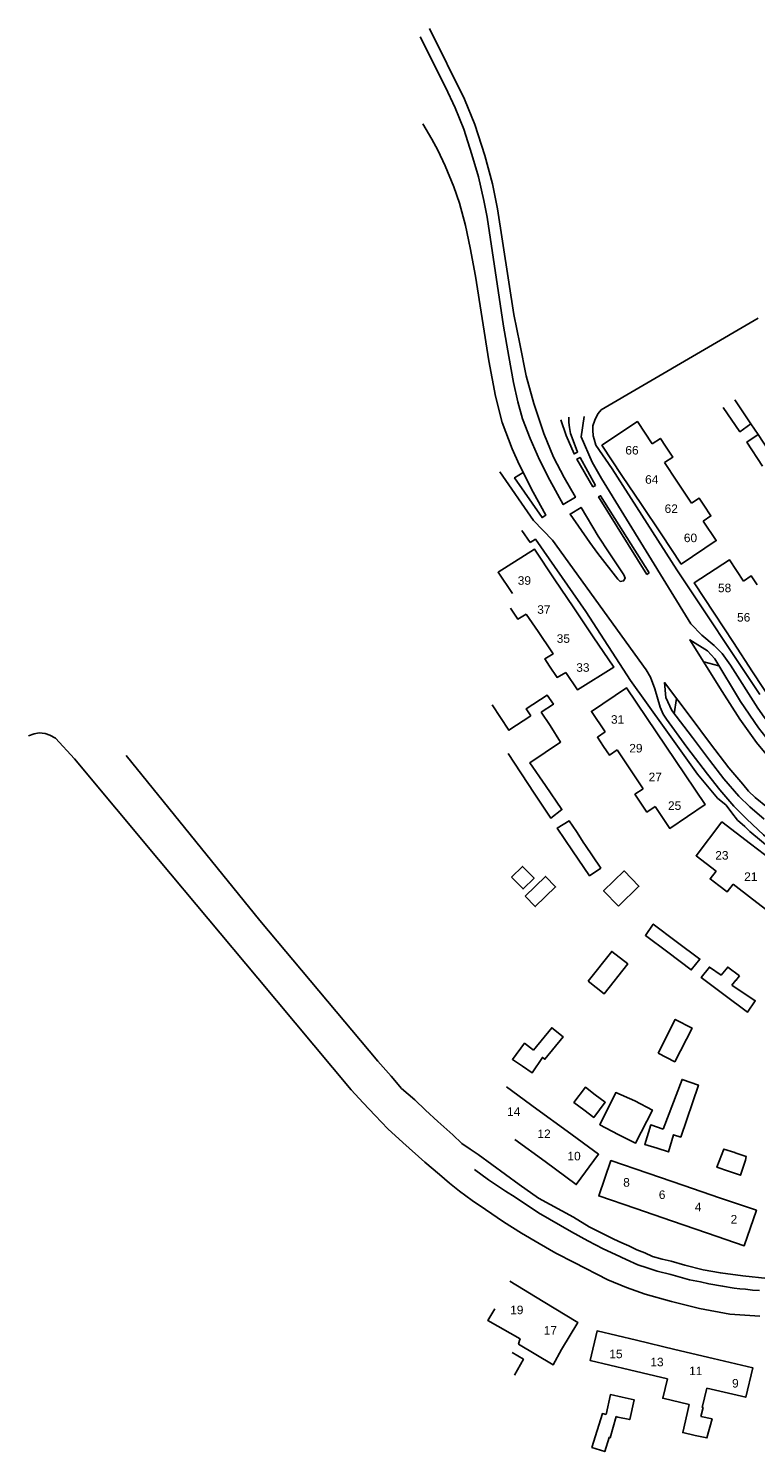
# Model space of a CAD drawing. Extents: x 158343 to 162498, y 431347 to 434500.
# Tile 42 of 220: x 158343 to 158470, y 434038 to 434289. Entities that reach past the tile are written whole.
import ezdxf

# ---------------------------------------------------------------- set-up
doc = ezdxf.new("R2010")
doc.units = 0
doc.header["$LTSCALE"] = 10
doc.header["$MEASUREMENT"] = 0
for name, color, linetype in [('44_plafonds', 8, 'CONTINUOUS'), ('47_binneninrichting', 8, 'CONTINUOUS'), ('HUISNUM', 7, 'CONTINUOUS')]:
    doc.layers.add(name, color=color, linetype=linetype)
doc.styles.add('Style-STANDARD', font='arial.ttf')

msp = doc.modelspace()

# ---------------------------------------------------------------- linework, layer by layer
at = {"layer": '44_plafonds', "flags": 128}
for points in [[(158464.63, 434221.95), (158467.57, 434217.69), (158469.52, 434219.07), (158466.69, 434223.27)], [(158452.17, 434215.55), (158449.56, 434219.49), (158443.32, 434215.31), (158446.86, 434210.01)], [(158452.17, 434215.55), (158453.61, 434216.52), (158454.53, 434215.14)], [(158471.57, 434211.67), (158468.8, 434215.86), (158470.78, 434217.18), (158473.53, 434212.98)], [(158454.53, 434215.14), (158455.8, 434213.24), (158454.34, 434212.26)], [(158456.49, 434209.02), (158454.34, 434212.26)], [(158446.86, 434210.01), (158450.29, 434204.88)], [(158459.07, 434205.12), (158456.49, 434209.02)], [(158450.29, 434204.88), (158453.72, 434199.74)], [(158459.07, 434205.12), (158460.42, 434206.02), (158461.25, 434204.77)], [(158461.25, 434204.77), (158462.5, 434202.9), (158461.14, 434201.99)], [(158453.72, 434199.74), (158457.27, 434194.44), (158463.41, 434198.55), (158461.14, 434201.99)], [(158427.62, 434189.25), (158425.09, 434193), (158431.49, 434197.04), (158434.97, 434191.87)], [(158468.22, 434191.46), (158465.74, 434195.21), (158459.56, 434191.15), (158463.05, 434185.83)], [(158434.97, 434191.87), (158438.39, 434186.77)], [(158468.22, 434191.46), (158469.57, 434192.35), (158470.6, 434190.78)], [(158430.04, 434185.66), (158428.53, 434184.77), (158427.26, 434186.69)], [(158438.39, 434186.77), (158441.82, 434181.67)], [(158432.14, 434182.57), (158430.04, 434185.66)], [(158463.05, 434185.83), (158466.44, 434180.67)], [(158434.54, 434179.01), (158432.14, 434182.57)], [(158441.82, 434181.67), (158445.42, 434176.32), (158439.07, 434172.31), (158436.98, 434175.4)], [(158434.54, 434179.01), (158434.75, 434178.66), (158433.3, 434177.77), (158434.13, 434176.51)], [(158466.44, 434180.67), (158469.82, 434175.51)], [(158434.13, 434176.51), (158435.45, 434174.51), (158436.98, 434175.4)], [(158469.82, 434175.51), (158473.31, 434170.18), (158479.59, 434174.29), (158479.28, 434174.75)], [(158430.83, 434167.77), (158430.04, 434169.01), (158433.72, 434171.38), (158434.8, 434169.81), (158432.68, 434168.44)], [(158443.91, 434164.94), (158441.49, 434168.55), (158447.63, 434172.69), (158451.15, 434167.48)], [(158424.04, 434169.72), (158426.98, 434165.25), (158430.83, 434167.77)], [(158432.68, 434168.44), (158434.21, 434166.06)], [(158451.15, 434167.48), (158454.55, 434162.43)], [(158434.21, 434166.06), (158436.07, 434163.15), (158430.67, 434159.52), (158433.41, 434155.52)], [(158443.61, 434162.4), (158442.53, 434164.01), (158443.91, 434164.94)], [(158446.02, 434161.79), (158444.65, 434160.86), (158443.61, 434162.4)], [(158448.37, 434158.27), (158446.02, 434161.79)], [(158454.55, 434162.43), (158457.95, 434157.39)], [(158431.43, 434154.18), (158426.83, 434161.14)], [(158450.58, 434154.96), (158448.37, 434158.27)], [(158457.95, 434157.39), (158461.47, 434152.17), (158455.24, 434147.98), (158452.68, 434151.82)], [(158433.41, 434155.52), (158436.31, 434151.3), (158434.33, 434149.8), (158431.43, 434154.18)], [(158450.31, 434152.23), (158449.13, 434153.98), (158450.58, 434154.96)], [(158452.68, 434151.82), (158451.24, 434150.85), (158450.31, 434152.23)], [(158438.18, 434144.05), (158435.47, 434148.03), (158437.57, 434149.32), (158438.86, 434147.43)], [(158463.39, 434140.5), (158459.88, 434143.19), (158464.41, 434149.12), (158469.46, 434145.26)], [(158440.17, 434145.39), (158438.86, 434147.43)], [(158440.33, 434145.15), (158443.12, 434141.01), (158441.17, 434139.66), (158438.18, 434144.05)], [(158440.33, 434145.15), (158440.17, 434145.39)], [(158469.46, 434145.26), (158474.36, 434141.52)], [(158427.43, 434139.44), (158429.35, 434141.32), (158431.4, 434139.22), (158429.48, 434137.34), (158427.43, 434139.44)], [(158429.82, 434136.1), (158431.61, 434134.24), (158435.19, 434137.7), (158433.39, 434139.55), (158429.82, 434136.1)], [(158446.22, 434134.35), (158443.62, 434137.04), (158447.22, 434140.52), (158449.82, 434137.83), (158446.22, 434134.35)], [(158463.88, 434137.95), (158462.34, 434139.12), (158463.39, 434140.5)], [(158466.39, 434138.19), (158465.34, 434136.83), (158463.88, 434137.95)], [(158469.8, 434135.56), (158466.39, 434138.19)], [(158473.05, 434133.06), (158469.8, 434135.56)], [(158454.92, 434126.22), (158450.98, 434129.19), (158452.36, 434131.17), (158456.39, 434128.14)], [(158440.94, 434121.14), (158443.74, 434118.93), (158447.86, 434124.17), (158445.05, 434126.38), (158440.94, 434121.14)], [(158454.92, 434126.22), (158459.02, 434123.13), (158460.55, 434125.02), (158456.39, 434128.14)], [(158464.76, 434118.82), (158460.76, 434121.81), (158462.23, 434123.61), (158464.27, 434122.2), (158465.44, 434123.61), (158467.5, 434122.11)], [(158466.89, 434121.29), (158467.5, 434122.11)], [(158466.16, 434120.46), (158470.27, 434117.7), (158468.92, 434115.72), (158464.76, 434118.82)], [(158466.89, 434121.29), (158466.88, 434121.3), (158466.16, 434120.46)], [(158453.2, 434108.48), (158456.14, 434106.97), (158459.17, 434112.9), (158456.23, 434114.41), (158453.2, 434108.48)], [(158431.32, 434109.01), (158434.51, 434112.95), (158436.5, 434111.39), (158433.33, 434107.41), (158432.88, 434107.74), (158431.08, 434105.04), (158429.4, 434106.18)], [(158431.32, 434109.01), (158429.74, 434110.22), (158427.6, 434107.4), (158429.4, 434106.18)], [(158454.12, 434095.11), (158457.42, 434103.87), (158460.29, 434102.89), (158457.18, 434093.76), (158455.93, 434094.17), (158455.05, 434091.13), (158453.05, 434091.77)], [(158431.92, 434098.68), (158426.59, 434102.59)], [(158440.16, 434098.51), (158438.41, 434099.83), (158440.42, 434102.49), (158442.17, 434101.18)], [(158446.18, 434094.21), (158442.99, 434095.92), (158445.77, 434101.56), (158449.09, 434100.09)], [(158440.16, 434098.51), (158441.9, 434097.2), (158443.92, 434099.86), (158442.17, 434101.18)], [(158446.18, 434094.21), (158449.24, 434092.68), (158452.21, 434098.5), (158449.09, 434100.09)], [(158437.25, 434094.77), (158431.92, 434098.68)], [(158433.34, 434089.43), (158438.83, 434085.41), (158442.74, 434090.74), (158437.25, 434094.77)], [(158454.12, 434095.11), (158451.9, 434095.89), (158450.87, 434092.47), (158453.05, 434091.77)], [(158428.01, 434093.34), (158433.34, 434089.43)], [(158465.59, 434087.75), (158463.55, 434088.45), (158464.78, 434091.63), (158466.71, 434091.02)], [(158451.41, 434087.41), (158444.92, 434089.63), (158442.79, 434083.4), (158449.27, 434081.18)], [(158468.56, 434089.68), (158467.66, 434087.04), (158465.59, 434087.75)], [(158466.71, 434091.02), (158466.76, 434091)], [(158466.76, 434091), (158468.7, 434090.32), (158468.56, 434089.68)], [(158457.7, 434085.26), (158451.41, 434087.41)], [(158464, 434083.1), (158457.7, 434085.26)], [(158461.87, 434076.87), (158468.35, 434074.65), (158470.48, 434080.88), (158464, 434083.1)], [(158449.27, 434081.18), (158455.57, 434079.03)], [(158455.57, 434079.03), (158461.87, 434076.87)], [(158433.03, 434064.85), (158427.13, 434068.44)], [(158436.22, 434056.41), (158439.11, 434061.16), (158433.03, 434064.85)], [(158428.87, 434058), (158428.95, 434058.32), (158423.28, 434061.53), (158424.5, 434063.54)], [(158449.42, 434058.04), (158442.48, 434059.68), (158441.26, 434054.5), (158448.19, 434052.85)], [(158436.22, 434056.41), (158434.74, 434053.7), (158428.7, 434057.38), (158428.87, 434058)], [(158456.17, 434056.44), (158449.42, 434058.04)], [(158462.91, 434054.85), (158456.17, 434056.44)], [(158427.99, 434051.89), (158429.55, 434054.7), (158427.57, 434055.87)], [(158461.78, 434049.64), (158468.62, 434048.02), (158469.85, 434053.2), (158462.91, 434054.85)], [(158448.19, 434052.85), (158454.88, 434051.27)], [(158458.67, 434046.78), (158454.02, 434047.84), (158454.88, 434051.27)], [(158461.78, 434049.64), (158460.97, 434046.25)], [(158444.08, 434044.99), (158444.83, 434048.49), (158446.91, 434048.05)], [(158446.15, 434044.55), (158448.23, 434044.1), (158448.98, 434047.6), (158446.91, 434048.05)], [(158458.33, 434045.19), (158458.67, 434046.78)], [(158445.81, 434044.62), (158444.79, 434040.92), (158444.59, 434040.97), (158443.84, 434038.49), (158441.58, 434039.2), (158443.43, 434045.15), (158444.08, 434044.99)], [(158446.15, 434044.55), (158445.81, 434044.62)], [(158459.74, 434041.33), (158457.55, 434041.83), (158458.33, 434045.19)], [(158460.7, 434044.67), (158462.68, 434044.23), (158461.78, 434040.87), (158459.74, 434041.33)], [(158460.7, 434044.67), (158461.11, 434046.23), (158460.97, 434046.25)]]:
    msp.add_lwpolyline(points, dxfattribs=at)
at = {"layer": '47_binneninrichting', "flags": 128}
for points in [[(158411.42, 434287.09), (158415.84, 434278.24), (158417.53, 434274.63), (158419.06, 434270.85), (158420.5, 434266.42), (158421.62, 434262.48), (158422.6, 434258.33), (158423.16, 434255.41), (158426.05, 434236.25), (158426.95, 434230.92), (158427.79, 434226.34), (158428.53, 434222.93), (158429.39, 434219.94), (158430.71, 434216.5), (158432.38, 434212.73), (158434.16, 434209.16), (158436.55, 434204.88), (158438.69, 434206.18), (158436.67, 434209.66), (158434.81, 434213.2), (158433.15, 434217.38), (158431.35, 434222.64), (158430.05, 434227.52), (158428.91, 434233.13), (158427.86, 434238.3), (158424.99, 434256.87), (158424.09, 434261.24), (158422.78, 434266.22), (158421, 434271.66), (158419.17, 434276.12), (158413.02, 434288.56)], [(158411.85, 434271.77), (158413.47, 434269.11), (158414.47, 434267.19), (158415.78, 434264.42), (158417.3, 434260.7), (158418.28, 434257.83), (158419.37, 434253.95), (158420.19, 434249.98), (158421.11, 434245.01), (158423.47, 434230.17), (158424.63, 434223.92), (158425.8, 434219.33), (158427.55, 434214.66), (158428.8, 434211.94), (158431.26, 434207.07), (158433.48, 434203.06), (158432.83, 434202.61), (158427.99, 434209.61), (158429.48, 434210.51)], [(158471.11, 434171.49), (158456.47, 434193.42), (158445.13, 434211.15), (158442.25, 434215.32), (158441.98, 434216.4), (158441.8, 434217), (158441.74, 434217.99), (158441.74, 434218.74), (158442.07, 434219.73), (158442.22, 434220.03), (158442.67, 434220.9), (158443.18, 434221.53), (158450.5, 434225.82), (158470.81, 434237.64)], [(158436.09, 434219.77), (158437.06, 434217.01), (158438.45, 434213.79), (158439.07, 434214.13), (158438.27, 434216.14), (158437.84, 434217.4), (158437.66, 434218.45), (158437.54, 434219.3), (158437.54, 434220.25)], [(158439.7, 434216.81), (158440.21, 434220.39)], [(158469.52, 434219.07), (158470.78, 434217.18)], [(158498.24, 434142.66), (158497.16, 434143.52), (158495.04, 434145.58), (158493.63, 434147.38), (158492.02, 434149.34), (158490.81, 434150.48), (158486.54, 434153.88), (158481.1, 434158.23), (158477.51, 434161.17), (158475.6, 434162.94), (158473.5, 434165.47), (158471.83, 434167.56), (158470.73, 434169.12), (158465.91, 434176.7), (158464.49, 434178.72), (158463.08, 434180.15), (158460.87, 434181.94), (158458.97, 434183.91), (158443.24, 434209.48), (158441.64, 434212.32), (158439.7, 434216.81)], [(158442.18, 434208.26), (158441.75, 434208.02), (158438.95, 434212.88), (158439.5, 434213.18), (158442.18, 434208.26)], [(158425.41, 434210.67), (158431.32, 434202.08), (158434.63, 434198.66), (158451.09, 434175.85), (158451.87, 434174.58), (158452.64, 434172.54), (158453.55, 434169.32), (158454.12, 434168.06), (158454.67, 434167.19), (158458.24, 434162.28), (158461.88, 434157.49), (158464.05, 434154.78), (158466.52, 434151.92), (158468.81, 434149.64), (158471.75, 434146.88), (158474.83, 434144.31), (158476.9, 434143.18), (158479.37, 434142.31), (158481.15, 434141.5), (158482.61, 434140.52), (158489.14, 434134.59), (158491.47, 434131.79), (158493.5, 434129.63)], [(158451.2, 434192.62), (158442.75, 434206.25), (158443.09, 434206.43), (158451.63, 434192.87)], [(158446.15, 434191.81), (158442.61, 434196.31), (158441.21, 434198.23), (158437.74, 434203.21), (158439.67, 434204.38), (158442.7, 434199.35), (158444.61, 434196.4), (158447.21, 434192.52)], [(158429.27, 434200.34), (158430.71, 434198.2)], [(158430.71, 434198.2), (158431.66, 434198.79), (158434.06, 434195.34), (158440.48, 434186.13), (158448.34, 434173.98), (158454.25, 434165.73), (158460.13, 434157.51), (158463.64, 434153.31), (158465.14, 434152.08), (158466.19, 434150.73), (158467.18, 434149.44), (158468.44, 434148.3), (158469.34, 434147.43), (158475.1, 434142.66)], [(158446.15, 434191.81), (158446.56, 434191.4), (158447.14, 434191.47), (158447.43, 434191.98), (158447.21, 434192.52)], [(158451.63, 434192.87), (158451.2, 434192.62)], [(158488.43, 434147.43), (158485.51, 434149.71), (158480.43, 434153.66), (158474.57, 434158.59), (158473.06, 434160), (158470.48, 434163.11), (158467.54, 434167.18), (158464.46, 434172.03), (158458.8, 434181.15), (158461.89, 434179.18), (158463.18, 434177.76), (158467.66, 434170.31), (158470.85, 434165.64), (158473.4, 434162.4), (158475.42, 434160.27), (158477.65, 434158.36), (158482.84, 434154.14), (158490.66, 434148.3), (158491.29, 434147.46), (158492.04, 434145.94), (158492.33, 434144.38)], [(158461.23, 434177.24), (158463.9, 434176.56)], [(158472.45, 434151.64), (158470.29, 434153.43), (158469.1, 434154.55), (158468.08, 434155.78), (158465.65, 434158.66), (158462.39, 434162.84), (158458.82, 434167.66), (158454.34, 434173.6), (158454.56, 434171.02), (158455.59, 434168.68), (158459.24, 434163.94), (158462.21, 434159.96), (158464.78, 434156.72), (158467.4, 434153.66), (158469.32, 434151.75), (158471.83, 434149.63)], [(158456.02, 434168.12), (158456.45, 434170.82)], [(158342.56, 434164.23), (158343.55, 434164.62), (158344.45, 434164.77), (158345.47, 434164.68), (158346.34, 434164.38), (158347.3, 434163.87), (158350.66, 434160.24), (158365.42, 434142.51), (158382.85, 434121.69), (158399.29, 434102.07), (158401.39, 434099.79), (158403.46, 434097.54), (158405.74, 434095.2), (158408.32, 434092.77), (158412.19, 434089.32), (158414.8, 434087.16), (158416.54, 434085.66), (158418.28, 434084.22), (158420.53, 434082.63), (158422.9, 434081.01), (158426.02, 434078.85), (158429.23, 434076.84), (158432.32, 434075.04), (158435.26, 434073.36), (158438.47, 434071.71), (158444.38, 434068.68), (158447.65, 434067.3), (158450.95, 434066.16), (158455.57, 434064.84), (158460.49, 434063.61), (158465.8, 434062.65), (158471.08, 434062.26)], [(158359.75, 434160.81), (158383.24, 434131.83), (158403.97, 434107.08), (158406.28, 434104.44), (158408.14, 434102.28), (158410.45, 434100.3), (158412.34, 434098.47), (158414.47, 434096.49), (158417.14, 434094.12), (158418.73, 434092.62), (158420.2, 434091.63), (158421.61, 434090.7), (158428.78, 434085.42), (158432.17, 434083.02), (158438.32, 434079.66), (158441.08, 434077.98), (158445.43, 434075.82), (158446.84, 434075.19), (158448.07, 434074.62), (158449.48, 434073.93), (158450.89, 434073.39), (158452.21, 434072.79), (158453.92, 434072.31), (158455.51, 434071.95), (158457.88, 434071.26), (158461.15, 434070.42), (158464.15, 434069.88), (158468.08, 434069.34), (158472.46, 434068.92)], [(158420.92, 434088.06), (158423.41, 434086.26), (158426.38, 434084.25), (158428.06, 434083.2), (158432.2, 434080.44), (158437.96, 434077.11), (158440.84, 434075.52), (158443.57, 434074.11), (158445.73, 434073.12), (158447.59, 434072.25), (158449.63, 434071.32), (158451.28, 434070.78), (158453.05, 434070.21), (158455.45, 434069.61), (158457.1, 434069.13), (158458.72, 434068.68), (158460.64, 434068.32), (158462.14, 434067.96), (158464.54, 434067.57), (158466.58, 434067.21), (158467.57, 434067.09), (158468.59, 434067), (158469.82, 434066.85), (158471.02, 434066.79)]]:
    msp.add_lwpolyline(points, dxfattribs=at)

# ---------------------------------------------------------------- texts
at = {"layer": 'HUISNUM', "style": 'Style-STANDARD'}
for s, p in [('66', (158447.45, 434213.69)), ('62', (158454.35, 434203.42)), ('60', (158457.73, 434198.29)), ('39', (158428.54, 434190.8)), ('58', (158463.73, 434189.49)), ('37', (158431.96, 434185.7)), ('35', (158435.39, 434180.6)), ('33', (158438.82, 434175.51)), ('31', (158444.92, 434166.38)), ('29', (158448.14, 434161.33)), ('25', (158454.94, 434151.24)), ('14', (158426.67, 434097.48)), ('12', (158432, 434093.57)), ('8', (158447.07, 434085.03)), ('4', (158459.66, 434080.72)), ('2', (158465.95, 434078.56)), ('17', (158433.11, 434059.03)), ('13', (158451.85, 434053.47)), ('11', (158458.66, 434051.91))]:
    msp.add_text(s, height=1.5, dxfattribs=at).set_placement(p)
for s, p in [('64', (158450.92, 434208.55)), ('56', (158467.08, 434184.33)), ('27', (158451.54, 434156.28)), ('23', (158463.25, 434142.5)), ('21', (158468.33, 434138.76)), ('10', (158437.27, 434089.66)), ('6', (158453.33, 434082.87)), ('19', (158427.21, 434062.62)), ('15', (158444.63, 434054.89)), ('9', (158466.2, 434049.73))]:
    msp.add_text(s, height=1.5, rotation=0.0573, dxfattribs=at).set_placement(p)

doc.saveas('drawing.dxf')
